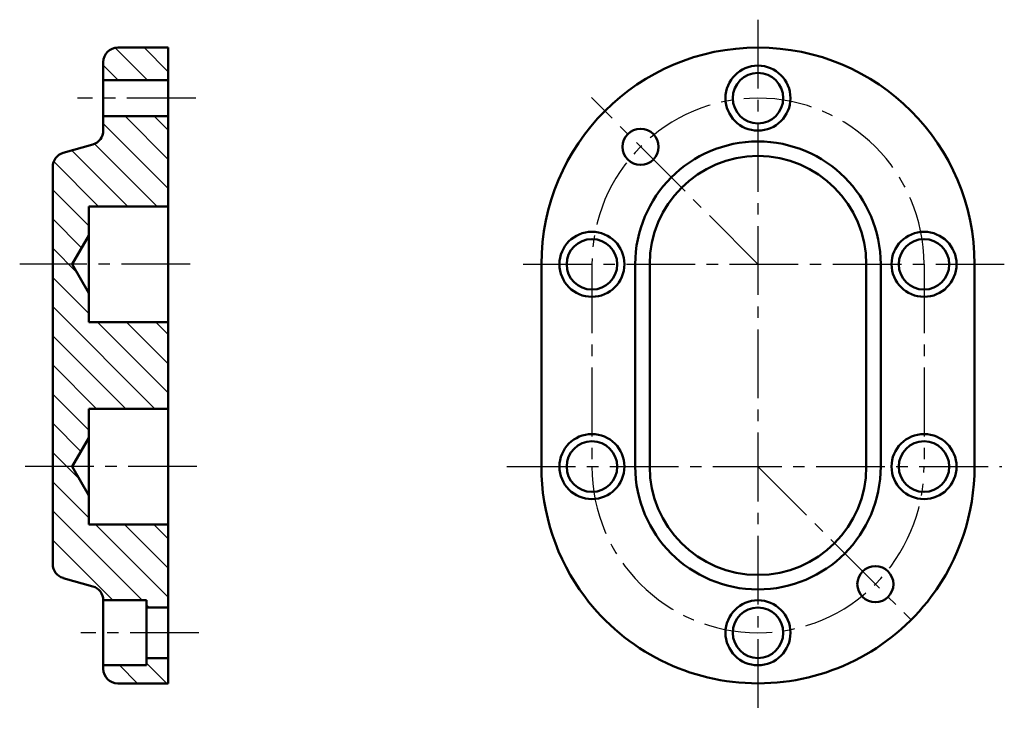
# Model space of a CAD drawing. Header units: millimetres. Extents: x 159 to 295, y 7 to 102.
import ezdxf

# ---------------------------------------------------------------- set-up
doc = ezdxf.new("R2010")
doc.units = ezdxf.units.MM
doc.linetypes.add('CENTER2', pattern=[28.575, 19.05, -3.175, 3.175, -3.175])
doc.layers.add('剖面线层', color=7, linetype='Continuous')
doc.layers.add('点划线', color=86, linetype='CENTER2')
doc.layers.add('点画线层', color=3, linetype='CENTER2', lineweight=25)
doc.layers.add('粗实线层', color=1, linetype='Continuous', lineweight=50)

msp = doc.modelspace()

# ---------------------------------------------------------------- hatches: boundary and pattern name
at = {"layer": '剖面线层', "ltscale": 0.5}
h = msp.add_hatch(dxfattribs=at)
h.set_pattern_fill('ANSI31', scale=0.9, angle=90, style=0)
h.paths.add_polyline_path([(179.51, 98.64), (172.51, 98.64, 0.414214), (170.51, 96.64), (170.51, 94.14), (179.51, 94.14)])
h.paths.add_polyline_path([(179.51, 89.14), (170.51, 89.14), (170.51, 87.15, -0.33486), (169.05, 85.22), (164.96, 84.05, 0.33486), (163.51, 82.13), (163.51, 68.64), (166.2, 68.64), (168.51, 72.64), (168.51, 76.64), (179.51, 76.64)])
h.paths.add_polyline_path([(179.51, 60.64), (168.51, 60.64), (168.51, 64.64), (166.2, 68.64), (163.51, 68.64), (163.51, 40.64), (166.2, 40.64), (168.51, 44.64), (168.51, 48.64), (179.51, 48.64)])
h.paths.add_polyline_path([(179.51, 32.64), (168.51, 32.64), (168.51, 36.64), (166.2, 40.64), (163.51, 40.64), (163.51, 27.15, 0.33486), (164.96, 25.22), (169.05, 24.05, -0.333665), (170.51, 22.14), (176.51, 22.14), (176.51, 21.14), (179.51, 21.14)])
h.paths.add_polyline_path([(179.51, 14.14), (176.51, 14.14), (176.51, 13.14), (170.51, 13.14), (170.51, 12.64, 0.414214), (172.51, 10.64), (179.51, 10.64)])

# ---------------------------------------------------------------- linework, layer by layer
at = {"layer": '点划线', "color": 7, "ltscale": 0.5}
for p, q in [((183.31, 91.64), (166.92, 91.64)), ((183.75, 17.64), (167.39, 17.64))]:
    msp.add_line(p, q, dxfattribs=at)
at = {"layer": '点画线层', "color": 7, "ltscale": 0.5}
for p, q in [((261.2, 102.5), (261.2, 7.05)), ((261.2, 68.64), (238.13, 91.71)), ((182.54, 68.64), (158.93, 68.64)), ((228.69, 68.64), (295.32, 68.64)), ((238.2, 68.64), (238.2, 40.64)), ((284.2, 68.64), (284.2, 40.64)), ((183.49, 40.64), (159.16, 40.64)), ((226.39, 40.64), (294.99, 40.64)), ((261.2, 40.64), (282.41, 19.42))]:
    msp.add_line(p, q, dxfattribs=at)
for centre, start, end in [((261.2, 68.64), 0, 180), ((261.2, 40.64), 180, 0)]:
    msp.add_arc(centre, 23, start, end, dxfattribs=at)
at = {"layer": '粗实线层', "color": 7, "ltscale": 0.5}
for p, q in [((179.51, 98.64), (172.51, 98.64)), ((179.51, 98.64), (179.51, 10.64)), ((170.51, 96.64), (170.51, 87.15)), ((179.51, 94.14), (170.51, 94.14)), ((179.51, 89.14), (170.51, 89.14)), ((169.05, 85.22), (164.96, 84.05)), ((163.51, 82.13), (163.51, 27.15)), ((168.51, 76.64), (168.51, 60.64)), ((179.51, 76.64), (168.51, 76.64)), ((166.2, 68.64), (168.51, 72.64)), ((168.51, 64.64), (166.2, 68.64)), ((231.2, 68.64), (231.2, 40.64)), ((244.2, 68.64), (244.2, 40.64)), ((246.2, 68.64), (246.2, 40.64)), ((276.2, 68.64), (276.2, 40.64)), ((278.2, 68.64), (278.2, 40.64)), ((291.2, 68.64), (291.2, 40.64)), ((179.51, 60.64), (168.51, 60.64)), ((179.51, 48.64), (168.51, 48.64)), ((168.51, 48.64), (168.51, 32.64)), ((166.2, 40.64), (168.51, 44.64)), ((168.51, 36.64), (166.2, 40.64)), ((179.51, 32.64), (168.51, 32.64)), ((169.05, 24.05), (164.96, 25.22)), ((176.51, 22.14), (170.51, 22.14)), ((170.51, 22.13), (170.51, 12.64)), ((176.51, 22.14), (176.51, 13.14)), ((179.51, 21.14), (176.51, 21.14)), ((179.51, 14.14), (176.51, 14.14)), ((176.51, 13.14), (170.51, 13.14)), ((179.51, 10.64), (172.51, 10.64))]:
    msp.add_line(p, q, dxfattribs=at)
for centre, radius in [((261.2, 91.64), 4.5), ((261.2, 91.64), 3.5), ((244.94, 84.9), 2.5), ((238.2, 68.64), 4.5), ((284.2, 68.64), 4.5), ((238.2, 68.64), 3.5), ((284.2, 68.64), 3.5), ((238.2, 40.64), 4.5), ((284.2, 40.64), 4.5), ((238.2, 40.64), 3.5), ((284.2, 40.64), 3.5), ((277.46, 24.37), 2.5), ((261.2, 17.64), 4.5), ((261.2, 17.64), 3.5)]:
    msp.add_circle(centre, radius, dxfattribs=at)
for centre, radius, start, end in [((172.51, 96.64), 2, 90, 180), ((261.2, 68.64), 30, 0, 180), ((168.51, 87.15), 2, 285.9454, 0), ((261.2, 68.64), 17, 0, 180), ((165.51, 82.13), 2, 105.9454, 180), ((261.2, 68.64), 15, 0, 180), ((261.2, 40.64), 30, 180, 216.8699), ((261.2, 40.64), 17, 180, 0), ((261.2, 40.64), 15, 180, 0), ((261.2, 40.64), 30, 323.1301, 0), ((165.51, 27.15), 2, 180, 254.0546), ((168.51, 22.13), 2, 360, 74.0546), ((261.2, 40.64), 30, 216.8699, 323.1301), ((172.51, 12.64), 2, 180, 270)]:
    msp.add_arc(centre, radius, start, end, dxfattribs=at)

doc.saveas('drawing.dxf')
